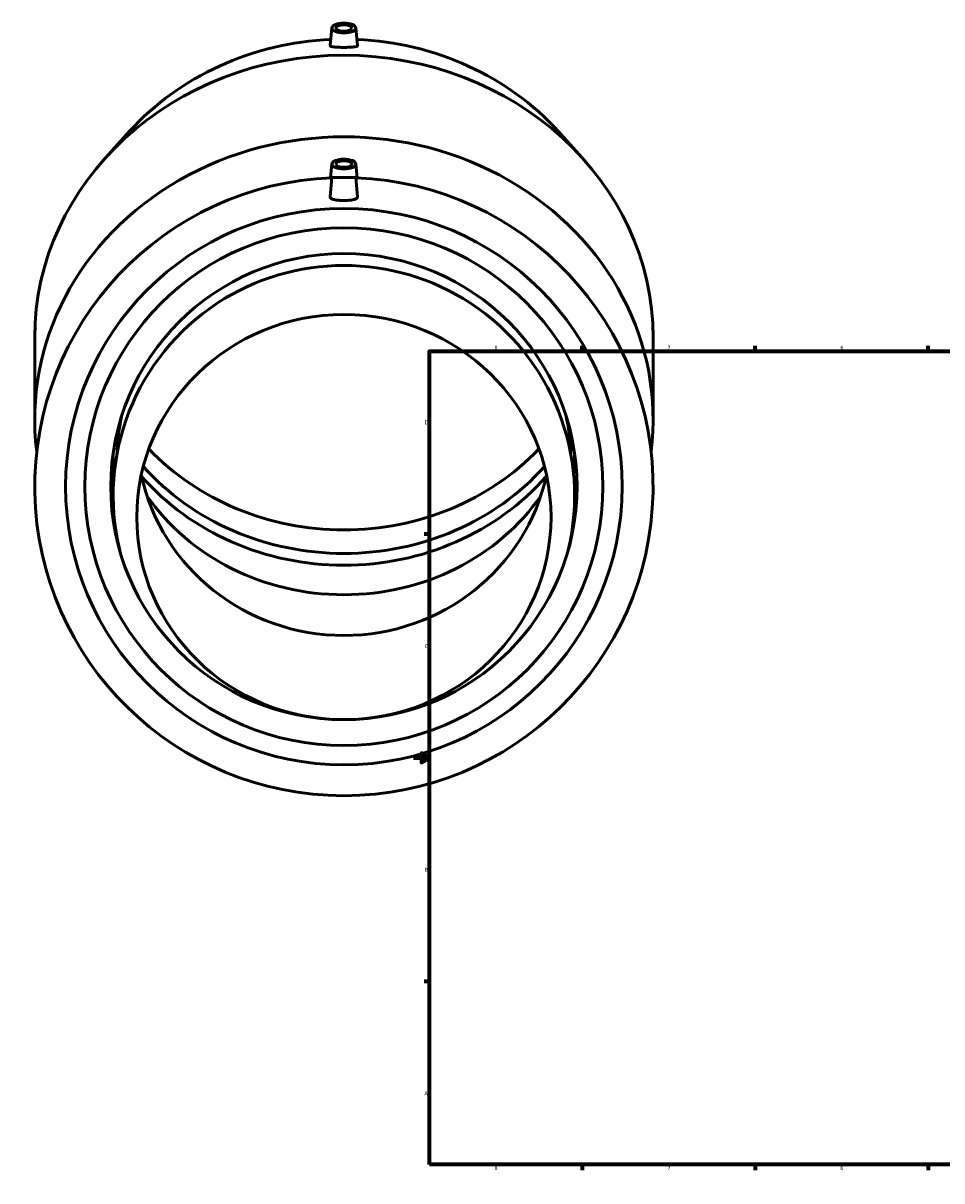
# Model space of a CAD drawing. Header units: inches. Extents: x -9.5 to 80.8, y -34.7 to 61.1.
# Tile 2 of 6: x -9.5 to 13.1, y 0.6 to 29.1. Entities that reach past the tile are written whole.
import ezdxf

# ---------------------------------------------------------------- set-up
doc = ezdxf.new("R2010")
doc.units = ezdxf.units.IN
doc.header["$MEASUREMENT"] = 0
doc.layers.add('Border (ANSI)', color=7, linetype='Continuous', lineweight=70)
doc.layers.add('Visible (ANSI)', color=7, linetype='Continuous', lineweight=50)
doc.styles.add('Note Text (ANSI)', font='tahoma.ttf')

# ---------------------------------------------------------------- blocks, each defined once
blk = doc.blocks.new('Borders Default Border')
at = {"layer": 'Border (ANSI)'}
for p, q in [((4.25, 21), (4.25, 21.134)), ((8.5, 21), (8.5, 21.134)), ((12.75, 21), (12.75, 21.134)), ((21.25, 21), (21.25, 21.134)), ((25.5, 21), (25.5, 21.134)), ((29.75, 21), (29.75, 21.134)), ((0.5, 16.5), (0.366, 16.5)), ((33.5, 16.5), (33.634, 16.5)), ((0.5, 5.5), (0.366, 5.5)), ((33.5, 5.5), (33.634, 5.5)), ((4.25, 1), (4.25, 0.866)), ((8.5, 1), (8.5, 0.866)), ((12.75, 1), (12.75, 0.866)), ((21.25, 1), (21.25, 0.866)), ((25.5, 1), (25.5, 0.866)), ((29.75, 1), (29.75, 0.866))]:
    blk.add_line(p, q, dxfattribs=at)
at = {"layer": 'Border (ANSI)', "flags": 128}
for points in [[(17, 21.4), (17, 21), (16.885, 21.2), (17.115, 21.2), (17, 21)], [(0.5, 1), (0.5, 21), (33.5, 21), (33.5, 1), (0.5, 1)], [(0.1, 11), (0.5, 11), (0.3, 11.115), (0.3, 10.885), (0.5, 11)], [(33.9, 11), (33.5, 11), (33.7, 11.115), (33.7, 10.885), (33.5, 11)], [(17, 0.6), (17, 1), (16.885, 0.8), (17.115, 0.8), (17, 1)]]:
    blk.add_lwpolyline(points, dxfattribs=at)
at = {"layer": 'Border (ANSI)', "color": 5, "true_color": 0x0000ff, "char_height": 0.0945, "attachment_point": 7, "style": 'Note Text (ANSI)'}
for s, insert in [('8', (2.094, 21.038)), ('7', (6.346, 21.04)), ('6', (10.595, 21.038)), ('5', (14.847, 21.038)), ('4', (19.092, 21.04)), ('3', (23.346, 21.038)), ('2', (27.596, 21.04)), ('1', (31.854, 21.04)), ('D', (0.378, 19.203)), ('D', (33.553, 19.203)), ('C', (0.378, 13.701)), ('C', (33.552, 13.701)), ('B', (0.384, 8.203)), ('B', (33.558, 8.203)), ('A', (0.373, 2.703)), ('A', (33.547, 2.703)), ('8', (2.094, 0.863)), ('7', (6.346, 0.866)), ('6', (10.595, 0.864)), ('5', (14.847, 0.864)), ('4', (19.092, 0.866)), ('3', (23.346, 0.864)), ('2', (27.596, 0.866)), ('1', (31.854, 0.866))]:
    blk.add_mtext(s, dxfattribs=dict(at, insert=insert))

msp = doc.modelspace()

# ---------------------------------------------------------------- linework, layer by layer
at = {"layer": 'Visible (ANSI)'}
for p, q in [((-1.903, 28.952), (-1.945, 28.515)), ((-1.313, 28.952), (-1.271, 28.515)), ((-6.875, 26.41), (-7.46, 25.765)), ((3.658, 26.41), (4.243, 25.765)), ((-1.903, 25.607), (-1.936, 25.264)), ((-1.313, 25.607), (-1.28, 25.264)), ((-1.903, 25.271), (-1.945, 24.795)), ((-1.903, 25.271), (-1.313, 25.271)), ((-1.313, 25.271), (-1.271, 24.795)), ((-9.208, 19.33), (-9.208, 21.335)), ((5.992, 19.33), (5.992, 21.335))]:
    msp.add_line(p, q, dxfattribs=at)
for radius in [6.84, 6.366, 5.73]:
    msp.add_circle((-1.608, 17.671), radius, dxfattribs=at)
for centre, radius, start, end in [((-1.608, 17.671), 7.6, 92.2304, 87.7696), ((-1.608, 17.441), 5.671, 123.3011, 193.6069), ((-1.608, 17.441), 5.671, 346.3931, 56.6989), ((-1.608, 18.472), 5.671, 179.841, 185.2123), ((-1.608, 18.472), 5.671, 354.7877, 0.159)]:
    msp.add_arc(centre, radius, start, end, dxfattribs=at)
for centre, major_axis, ratio in [((-1.608, 28.948), (0.295, 0), 0.406737), ((-1.608, 28.948), (0.197, 0), 0.406737), ((-1.608, 25.603), (0.295, 0), 0.406737), ((-1.608, 25.603), (-0.197, 0), 0.406737), ((-1.608, 16.922), (5.092, 0), 0.978148)]:
    msp.add_ellipse(centre, major_axis=major_axis, ratio=ratio, dxfattribs=at)
for centre, major_axis, ratio, start_param, end_param in [((-1.608, 28.84), (0.0787, 0), 0.406737, 1.132268, 2.009325), ((-1.608, 21.335), (-7.6, 0), 0.913545, 3.141593, 6.283185), ((-1.608, 22.423), (6.84, 0), 0.913545, 1.617983, 2.44953), ((-1.608, 22.423), (6.84, 0), 0.913545, 0.692062, 1.52361), ((-1.608, 19.33), (-7.6, 0), 0.913545, 3.027285, 6.397493), ((-1.608, 25.495), (-0.0787, 0), 0.406737, 4.27386, 5.150918), ((-1.608, 17.646), (-5.585, 0), 0.978148, 4.120993, 5.303785), ((-1.608, 18.267), (-5.585, 0), 0.978148, 6.07587, 6.2509), ((-1.608, 18.267), (5.585, 0), 0.978148, 0.032285, 0.207315), ((-1.608, 22.423), (-6.366, 0), 0.913545, 0.717864, 2.423729), ((-1.608, 18.242), (-5.73, 0), 0.913545, 0.05208, 0.143239), ((-1.608, 18.991), (-5.092, 0), 0.978148, 0.209198, 2.932395), ((-1.608, 21.843), (-6.366, 0), 0.913545, 0.684787, 2.456806), ((-1.608, 18.242), (5.73, 0), 0.913545, 6.139947, 6.231106), ((-1.608, 21.553), (-6.366, 0), 0.913545, 0.674222, 2.467371), ((-1.608, 20.247), (-5.73, 0), 0.913545, 0.564287, 2.577305)]:
    msp.add_ellipse(centre, major_axis=major_axis, ratio=ratio, start_param=start_param, end_param=end_param, dxfattribs=at)
for points, knots in [([(-1.945, 28.515), (-1.945, 28.515), (-1.945, 28.515), (-1.946, 28.509), (-1.938, 28.502), (-1.903, 28.491), (-1.877, 28.487), (-1.817, 28.479), (-1.779, 28.477), (-1.696, 28.473), (-1.651, 28.472), (-1.565, 28.472), (-1.52, 28.473), (-1.437, 28.477), (-1.399, 28.479), (-1.339, 28.487), (-1.313, 28.491), (-1.279, 28.502), (-1.271, 28.509), (-1.271, 28.515)], [2.597178, 2.597178, 2.597178, 2.597178, 2.597804, 2.597804, 2.936887, 2.936887, 3.27597, 3.27597, 3.601923, 3.601923, 3.927876, 3.927876, 4.253829, 4.253829, 4.579782, 4.579782, 4.918865, 4.918865, 5.257948, 5.257948, 5.257948, 5.257948]), ([(-1.271, 24.791), (-1.272, 24.78), (-1.281, 24.767), (-1.315, 24.746), (-1.342, 24.736), (-1.402, 24.721), (-1.439, 24.715), (-1.521, 24.707), (-1.566, 24.705), (-1.65, 24.705), (-1.695, 24.707), (-1.777, 24.715), (-1.815, 24.721), (-1.875, 24.736), (-1.901, 24.746), (-1.936, 24.767), (-1.945, 24.78), (-1.945, 24.793), (-1.945, 24.794), (-1.945, 24.795)], [0, 0, 0, 0, 0.328912, 0.328912, 0.657825, 0.657825, 0.978364, 0.978364, 1.298902, 1.298902, 1.619441, 1.619441, 1.939979, 1.939979, 2.268892, 2.268892, 2.597804, 2.597804, 2.63165, 2.63165, 2.63165, 2.63165])]:
    msp.add_open_spline(points, degree=3, knots=knots, dxfattribs=at)
for points in [[(-1.271, 28.515), (-1.271, 28.515), (-1.271, 28.515), (-1.271, 28.515)], [(-1.271, 24.795), (-1.271, 24.794), (-1.271, 24.793), (-1.271, 24.791)]]:
    msp.add_open_spline(points, degree=3, dxfattribs=at)

# ---------------------------------------------------------------- block references
msp.add_blockref('Borders Default Border', (0, 0))

doc.saveas('drawing.dxf')
